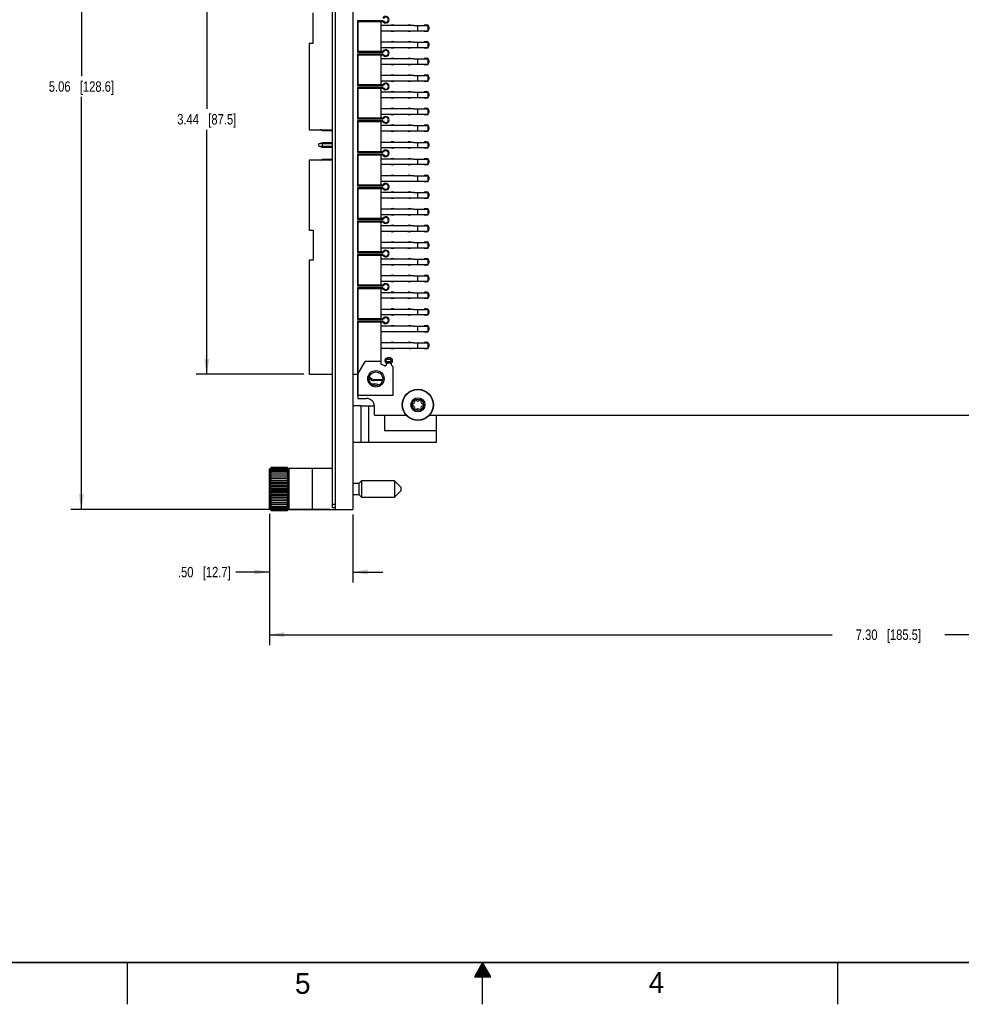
# Model space of a CAD drawing. Header units: inches. Extents: x 0 to 34, y 0 to 22.
# Tile 32 of 43: x 11.5 to 22.7, y 0 to 11.8. Entities that reach past the tile are written whole.
import ezdxf

# ---------------------------------------------------------------- set-up
doc = ezdxf.new("R2010")
doc.units = ezdxf.units.IN
doc.header["$LTSCALE"] = 1.87
doc.header["$MEASUREMENT"] = 0
doc.layers.get('0').update_dxf_attribs({"linetype": 'CONTINUOUS'})
doc.layers.add('02___PRT_ALL_AXES', color=7, linetype='CONTINUOUS')
doc.layers.add('DIMENSIONS', color=7, linetype='CONTINUOUS')
doc.styles.get("Standard").update_dxf_attribs({"font": 'txt', "width": 0.8})
doc.styles.add('TEXTSTYLE_2', font='txt')
doc.dimstyles.new('DIMSTYLE_1', dxfattribs={"dimtxt": 0.125, "dimasz": 0.18, "dimexe": 0.125, "dimexo": 0.0625, "dimgap": 0.0625, "dimtad": 0, "dimtih": 1, "dimtoh": 1, "dimlfac": 0.5, "dimzin": 4, "dimdsep": 46, "dimtxsty": 'STANDARD', "dimblk": '_FILLED', "dimblk1": '_FILLED', "dimblk2": '_FILLED', "dimcen": 0.09, "dimadec": 0, "dimazin": 0, "dimtp": 0.001, "dimtm": 0.001, "dimtfac": 1, "dimtofl": 0, "dimtmove": 0, "dimatfit": 3, "dimldrblk": '_FILLED', "dimfxl": 1, "dimtolj": 1, "dimtzin": 4, "dimarcsym": 0})

# ---------------------------------------------------------------- blocks, each defined once
blk = doc.blocks.new('_FILLED')
at = {"color": 0, "linetype": 'BYBLOCK'}
blk.add_solid([(0, 0), (-1, 0.174), (-1, -0.174)], dxfattribs=at)
blk = doc.blocks.new('*D3')
at = {"layer": 'DIMENSIONS', "color": 2, "linetype": 'CONTINUOUS'}
for p, q in [((15.173, 16.054), (12.073, 16.054)), ((12.198, 16.054), (12.198, 11.115)), ((12.198, 5.926), (12.198, 10.865)), ((15.173, 5.926), (12.073, 5.926))]:
    blk.add_line(p, q, dxfattribs=at)
at = {"layer": 'DIMENSIONS', "color": 2, "linetype": 'CONTINUOUS', "xscale": 0.18, "yscale": 0.18, "zscale": 0.18}
for p, rotation in [((12.198, 16.054), 90), ((12.198, 5.926), 270)]:
    blk.add_blockref('_FILLED', p, dxfattribs=dict(at, rotation=rotation))
at = {"layer": 'DIMENSIONS', "color": 2, "linetype": 'CONTINUOUS', "insert": (12.198, 11.052), "char_height": 0.125, "width": 1.225, "attachment_point": 2, "line_spacing_factor": 0.9}
blk.add_mtext('5.06{\\Ftxt.shx;\\W1.000000;\\H0.125000; }[128.6]', dxfattribs=at)
blk = doc.blocks.new('*D4')
at = {"layer": 'DIMENSIONS', "color": 2, "linetype": 'CONTINUOUS'}
for p, q in [((14.448, 5.871), (14.448, 5.051)), ((15.445, 5.863), (15.445, 5.051)), ((14.448, 5.176), (14.048, 5.176)), ((15.445, 5.176), (15.805, 5.176))]:
    blk.add_line(p, q, dxfattribs=at)
at = {"layer": 'DIMENSIONS', "color": 2, "linetype": 'CONTINUOUS', "xscale": 0.18, "yscale": 0.18, "zscale": 0.18}
blk.add_blockref('_FILLED', (14.448, 5.176), dxfattribs=at)
at = {"layer": 'DIMENSIONS', "color": 2, "linetype": 'CONTINUOUS', "xscale": 0.18, "yscale": 0.18, "zscale": 0.18, "rotation": 180}
blk.add_blockref('_FILLED', (15.445, 5.176), dxfattribs=at)
at = {"layer": 'DIMENSIONS', "color": 2, "linetype": 'CONTINUOUS', "insert": (13.985, 5.238), "char_height": 0.125, "width": 1.025, "attachment_point": 3, "line_spacing_factor": 0.9}
blk.add_mtext('.50{\\Ftxt.shx;\\W1.000000;\\H0.125000; }[12.7]', dxfattribs=at)
blk = doc.blocks.new('*D5')
at = {"layer": 'DIMENSIONS', "color": 2, "linetype": 'CONTINUOUS'}
for p, q in [((29.052, 11.577), (29.052, 4.301)), ((14.448, 5.871), (14.448, 4.301)), ((14.448, 4.426), (21.182, 4.426)), ((29.052, 4.426), (22.532, 4.426))]:
    blk.add_line(p, q, dxfattribs=at)
at = {"layer": 'DIMENSIONS', "color": 2, "linetype": 'CONTINUOUS', "xscale": 0.18, "yscale": 0.18, "zscale": 0.18, "rotation": 180}
blk.add_blockref('_FILLED', (14.448, 4.426), dxfattribs=at)
at = {"layer": 'DIMENSIONS', "color": 2, "linetype": 'CONTINUOUS', "xscale": 0.18, "yscale": 0.18, "zscale": 0.18}
blk.add_blockref('_FILLED', (29.052, 4.426), dxfattribs=at)
at = {"layer": 'DIMENSIONS', "color": 2, "linetype": 'CONTINUOUS', "insert": (21.857, 4.488), "char_height": 0.125, "width": 1.225, "attachment_point": 2, "line_spacing_factor": 0.9}
blk.add_mtext('7.30{\\Ftxt.shx;\\W1.000000;\\H0.125000; }[185.5]', dxfattribs=at)
blk = doc.blocks.new('*D6')
at = {"layer": 'DIMENSIONS', "color": 2, "linetype": 'CONTINUOUS'}
for p, q in [((14.861, 14.435), (13.573, 14.435)), ((13.698, 14.435), (13.698, 10.722)), ((13.698, 7.545), (13.698, 10.472)), ((14.861, 7.545), (13.573, 7.545))]:
    blk.add_line(p, q, dxfattribs=at)
at = {"layer": 'DIMENSIONS', "color": 2, "linetype": 'CONTINUOUS', "xscale": 0.18, "yscale": 0.18, "zscale": 0.18}
for p, rotation in [((13.698, 14.435), 90), ((13.698, 7.545), 270)]:
    blk.add_blockref('_FILLED', p, dxfattribs=dict(at, rotation=rotation))
at = {"layer": 'DIMENSIONS', "color": 2, "linetype": 'CONTINUOUS', "insert": (13.698, 10.66), "char_height": 0.125, "width": 1.125, "attachment_point": 2, "line_spacing_factor": 0.9}
blk.add_mtext('3.44{\\Ftxt.shx;\\W1.000000;\\H0.125000; }[87.5]', dxfattribs=at)

msp = doc.modelspace()

# ---------------------------------------------------------------- linework, layer by layer
at = {"color": 7, "linetype": 'CONTINUOUS'}
for p, q in [((15.235, 16.054), (15.235, 5.926)), ((15.445, 16.054), (15.445, 5.926)), ((15.205, 5.946), (15.205, 16.034)), ((14.971, 11.509), (14.971, 11.871)), ((15.503, 11.778), (15.503, 11.402)), ((15.511, 11.77), (15.503, 11.778)), ((15.811, 11.778), (15.503, 11.778)), ((15.511, 11.409), (15.511, 11.77)), ((15.511, 11.77), (15.806, 11.77)), ((15.782, 11.77), (15.782, 11.409)), ((15.782, 11.725), (16.178, 11.725)), ((15.806, 11.77), (15.811, 11.778)), ((16.178, 11.721), (16.178, 11.725)), ((16.178, 11.721), (16.347, 11.721)), ((16.221, 11.721), (16.221, 11.658)), ((16.3, 11.725), (16.3, 11.721)), ((16.347, 11.725), (16.3, 11.725)), ((16.347, 11.654), (16.347, 11.725)), ((16.178, 11.654), (15.782, 11.654)), ((16.178, 11.654), (16.178, 11.658)), ((16.178, 11.658), (16.347, 11.658)), ((16.3, 11.658), (16.3, 11.654)), ((16.3, 11.654), (16.347, 11.654)), ((14.924, 11.509), (14.924, 10.471)), ((14.924, 11.509), (14.971, 11.509)), ((15.782, 11.525), (16.178, 11.525)), ((16.178, 11.454), (15.782, 11.454)), ((16.178, 11.521), (16.178, 11.525)), ((16.178, 11.521), (16.347, 11.521)), ((16.178, 11.454), (16.178, 11.458)), ((16.178, 11.458), (16.347, 11.458)), ((16.221, 11.521), (16.221, 11.458)), ((16.3, 11.525), (16.3, 11.521)), ((16.347, 11.525), (16.3, 11.525)), ((16.3, 11.458), (16.3, 11.454)), ((16.3, 11.454), (16.347, 11.454)), ((16.347, 11.454), (16.347, 11.525)), ((15.503, 11.402), (15.511, 11.409)), ((15.503, 11.402), (15.811, 11.402)), ((15.503, 11.378), (15.503, 11.002)), ((15.511, 11.37), (15.503, 11.378)), ((15.811, 11.378), (15.503, 11.378)), ((15.806, 11.409), (15.511, 11.409)), ((15.511, 11.009), (15.511, 11.37)), ((15.511, 11.37), (15.806, 11.37)), ((15.782, 11.37), (15.782, 11.009)), ((15.782, 11.325), (16.178, 11.325)), ((15.806, 11.409), (15.811, 11.402)), ((15.806, 11.37), (15.811, 11.378)), ((16.178, 11.321), (16.178, 11.325)), ((16.178, 11.321), (16.347, 11.321)), ((16.221, 11.321), (16.221, 11.258)), ((16.3, 11.325), (16.3, 11.321)), ((16.347, 11.325), (16.3, 11.325)), ((16.347, 11.254), (16.347, 11.325)), ((16.178, 11.254), (15.782, 11.254)), ((16.178, 11.254), (16.178, 11.258)), ((16.178, 11.258), (16.347, 11.258)), ((16.3, 11.258), (16.3, 11.254)), ((16.3, 11.254), (16.347, 11.254)), ((15.782, 11.125), (16.178, 11.125)), ((16.178, 11.121), (16.178, 11.125)), ((16.178, 11.121), (16.347, 11.121)), ((16.221, 11.121), (16.221, 11.058)), ((16.3, 11.125), (16.3, 11.121)), ((16.347, 11.125), (16.3, 11.125)), ((16.347, 11.054), (16.347, 11.125)), ((15.503, 11.002), (15.511, 11.009)), ((15.503, 11.002), (15.811, 11.002)), ((15.503, 10.978), (15.503, 10.602)), ((15.511, 10.97), (15.503, 10.978)), ((15.811, 10.978), (15.503, 10.978)), ((15.806, 11.009), (15.511, 11.009)), ((15.511, 10.609), (15.511, 10.97)), ((15.511, 10.97), (15.806, 10.97)), ((16.178, 11.054), (15.782, 11.054)), ((15.782, 10.97), (15.782, 10.609)), ((15.806, 11.009), (15.811, 11.002)), ((15.806, 10.97), (15.811, 10.978)), ((16.178, 11.054), (16.178, 11.058)), ((16.178, 11.058), (16.347, 11.058)), ((16.3, 11.058), (16.3, 11.054)), ((16.3, 11.054), (16.347, 11.054)), ((15.782, 10.925), (16.178, 10.925)), ((16.178, 10.854), (15.782, 10.854)), ((16.178, 10.921), (16.178, 10.925)), ((16.178, 10.921), (16.347, 10.921)), ((16.178, 10.854), (16.178, 10.858)), ((16.178, 10.858), (16.347, 10.858)), ((16.221, 10.921), (16.221, 10.858)), ((16.3, 10.925), (16.3, 10.921)), ((16.347, 10.925), (16.3, 10.925)), ((16.3, 10.858), (16.3, 10.854)), ((16.3, 10.854), (16.347, 10.854)), ((16.347, 10.854), (16.347, 10.925)), ((15.782, 10.725), (16.178, 10.725)), ((16.178, 10.654), (15.782, 10.654)), ((16.178, 10.721), (16.178, 10.725)), ((16.178, 10.721), (16.347, 10.721)), ((16.178, 10.654), (16.178, 10.658)), ((16.178, 10.658), (16.347, 10.658)), ((16.221, 10.721), (16.221, 10.658)), ((16.3, 10.725), (16.3, 10.721)), ((16.347, 10.725), (16.3, 10.725)), ((16.3, 10.658), (16.3, 10.654)), ((16.3, 10.654), (16.347, 10.654)), ((16.347, 10.654), (16.347, 10.725)), ((15.503, 10.602), (15.511, 10.609)), ((15.503, 10.602), (15.811, 10.602)), ((15.503, 10.578), (15.503, 10.202)), ((15.511, 10.57), (15.503, 10.578)), ((15.811, 10.578), (15.503, 10.578)), ((15.806, 10.609), (15.511, 10.609)), ((15.511, 10.209), (15.511, 10.57)), ((15.511, 10.57), (15.806, 10.57)), ((15.782, 10.57), (15.782, 10.209)), ((15.782, 10.525), (16.178, 10.525)), ((15.806, 10.609), (15.811, 10.602)), ((15.806, 10.57), (15.811, 10.578)), ((16.178, 10.521), (16.178, 10.525)), ((16.178, 10.521), (16.347, 10.521)), ((16.221, 10.521), (16.221, 10.458)), ((16.3, 10.525), (16.3, 10.521)), ((16.347, 10.525), (16.3, 10.525)), ((16.347, 10.454), (16.347, 10.525)), ((14.924, 10.471), (15.205, 10.471)), ((15.08, 10.464), (15.055, 10.471)), ((15.082, 10.471), (15.08, 10.465)), ((15.08, 10.465), (15.08, 10.464)), ((15.083, 10.464), (15.083, 10.471)), ((15.083, 10.464), (15.205, 10.464)), ((16.178, 10.454), (15.782, 10.454)), ((16.178, 10.454), (16.178, 10.458)), ((16.178, 10.458), (16.347, 10.458)), ((16.3, 10.458), (16.3, 10.454)), ((16.3, 10.454), (16.347, 10.454)), ((15.034, 10.294), (15.034, 10.286)), ((15.054, 10.308), (15.043, 10.305)), ((15.043, 10.274), (15.08, 10.264)), ((15.08, 10.315), (15.071, 10.313)), ((15.082, 10.309), (15.077, 10.307)), ((15.077, 10.272), (15.082, 10.271)), ((15.082, 10.309), (15.08, 10.315)), ((15.08, 10.315), (15.08, 10.315)), ((15.082, 10.271), (15.08, 10.265)), ((15.08, 10.265), (15.08, 10.264)), ((15.083, 10.309), (15.083, 10.316)), ((15.205, 10.316), (15.083, 10.316)), ((15.083, 10.309), (15.205, 10.309)), ((15.083, 10.264), (15.083, 10.271)), ((15.205, 10.271), (15.083, 10.271)), ((15.083, 10.264), (15.205, 10.264)), ((15.782, 10.325), (16.178, 10.325)), ((16.178, 10.321), (16.178, 10.325)), ((16.178, 10.321), (16.347, 10.321)), ((16.178, 10.254), (16.178, 10.258)), ((16.178, 10.258), (16.347, 10.258)), ((16.221, 10.321), (16.221, 10.258)), ((16.3, 10.325), (16.3, 10.321)), ((16.347, 10.325), (16.3, 10.325)), ((16.3, 10.258), (16.3, 10.254)), ((16.347, 10.254), (16.347, 10.325)), ((15.503, 10.202), (15.511, 10.209)), ((15.503, 10.202), (15.811, 10.202)), ((15.503, 10.178), (15.503, 9.802)), ((15.511, 10.17), (15.503, 10.178)), ((15.811, 10.178), (15.503, 10.178)), ((15.806, 10.209), (15.511, 10.209)), ((15.511, 9.809), (15.511, 10.17)), ((15.511, 10.17), (15.806, 10.17)), ((16.178, 10.254), (15.782, 10.254)), ((15.782, 10.17), (15.782, 9.809)), ((15.806, 10.209), (15.811, 10.202)), ((15.806, 10.17), (15.811, 10.178)), ((16.3, 10.254), (16.347, 10.254)), ((14.924, 10.109), (14.924, 9.271)), ((15.205, 10.109), (14.924, 10.109)), ((15.055, 10.109), (15.08, 10.115)), ((15.082, 10.109), (15.08, 10.115)), ((15.08, 10.115), (15.08, 10.115)), ((15.083, 10.109), (15.083, 10.116)), ((15.205, 10.116), (15.083, 10.116)), ((15.782, 10.125), (16.178, 10.125)), ((16.178, 10.054), (15.782, 10.054)), ((16.178, 10.121), (16.178, 10.125)), ((16.178, 10.121), (16.347, 10.121)), ((16.178, 10.054), (16.178, 10.058)), ((16.178, 10.058), (16.347, 10.058)), ((16.221, 10.121), (16.221, 10.058)), ((16.3, 10.125), (16.3, 10.121)), ((16.347, 10.125), (16.3, 10.125)), ((16.3, 10.058), (16.3, 10.054)), ((16.3, 10.054), (16.347, 10.054)), ((16.347, 10.054), (16.347, 10.125)), ((15.782, 9.925), (16.178, 9.925)), ((16.178, 9.921), (16.178, 9.925)), ((16.178, 9.921), (16.347, 9.921)), ((16.221, 9.921), (16.221, 9.858)), ((16.3, 9.925), (16.3, 9.921)), ((16.347, 9.925), (16.3, 9.925)), ((16.347, 9.854), (16.347, 9.925)), ((15.503, 9.802), (15.511, 9.809)), ((15.503, 9.802), (15.811, 9.802)), ((15.806, 9.809), (15.511, 9.809)), ((16.178, 9.854), (15.782, 9.854)), ((15.806, 9.809), (15.811, 9.802)), ((16.178, 9.854), (16.178, 9.858)), ((16.178, 9.858), (16.347, 9.858)), ((16.3, 9.858), (16.3, 9.854)), ((16.3, 9.854), (16.347, 9.854)), ((15.503, 9.778), (15.503, 9.402)), ((15.511, 9.77), (15.503, 9.778)), ((15.811, 9.778), (15.503, 9.778)), ((15.511, 9.409), (15.511, 9.77)), ((15.511, 9.77), (15.806, 9.77)), ((15.782, 9.77), (15.782, 9.409)), ((15.782, 9.725), (16.178, 9.725)), ((15.806, 9.77), (15.811, 9.778)), ((16.178, 9.721), (16.178, 9.725)), ((16.178, 9.721), (16.347, 9.721)), ((16.221, 9.721), (16.221, 9.658)), ((16.3, 9.725), (16.3, 9.721)), ((16.347, 9.725), (16.3, 9.725)), ((16.347, 9.654), (16.347, 9.725)), ((16.178, 9.654), (15.782, 9.654)), ((16.178, 9.654), (16.178, 9.658)), ((16.178, 9.658), (16.347, 9.658)), ((16.3, 9.658), (16.3, 9.654)), ((16.3, 9.654), (16.347, 9.654)), ((15.782, 9.525), (16.178, 9.525)), ((16.178, 9.454), (15.782, 9.454)), ((16.178, 9.521), (16.178, 9.525)), ((16.178, 9.521), (16.347, 9.521)), ((16.178, 9.454), (16.178, 9.458)), ((16.178, 9.458), (16.347, 9.458)), ((16.221, 9.521), (16.221, 9.458)), ((16.3, 9.525), (16.3, 9.521)), ((16.347, 9.525), (16.3, 9.525)), ((16.3, 9.458), (16.3, 9.454)), ((16.3, 9.454), (16.347, 9.454)), ((16.347, 9.454), (16.347, 9.525)), ((15.503, 9.402), (15.511, 9.409)), ((15.503, 9.402), (15.811, 9.402)), ((15.503, 9.378), (15.503, 9.002)), ((15.511, 9.37), (15.503, 9.378)), ((15.811, 9.378), (15.503, 9.378)), ((15.806, 9.409), (15.511, 9.409)), ((15.511, 9.009), (15.511, 9.37)), ((15.511, 9.37), (15.806, 9.37)), ((15.782, 9.37), (15.782, 9.009)), ((15.782, 9.325), (16.178, 9.325)), ((15.806, 9.409), (15.811, 9.402)), ((15.806, 9.37), (15.811, 9.378)), ((16.178, 9.321), (16.178, 9.325)), ((16.178, 9.321), (16.347, 9.321)), ((16.221, 9.321), (16.221, 9.258)), ((16.3, 9.325), (16.3, 9.321)), ((16.347, 9.325), (16.3, 9.325)), ((16.347, 9.254), (16.347, 9.325)), ((14.924, 9.271), (14.971, 9.271)), ((14.971, 9.271), (14.971, 8.909)), ((16.178, 9.254), (15.782, 9.254)), ((16.178, 9.254), (16.178, 9.258)), ((16.178, 9.258), (16.347, 9.258)), ((16.3, 9.258), (16.3, 9.254)), ((16.3, 9.254), (16.347, 9.254)), ((15.782, 9.125), (16.178, 9.125)), ((16.178, 9.121), (16.178, 9.125)), ((16.178, 9.121), (16.347, 9.121)), ((16.221, 9.121), (16.221, 9.058)), ((16.3, 9.125), (16.3, 9.121)), ((16.347, 9.125), (16.3, 9.125)), ((16.347, 9.054), (16.347, 9.125)), ((15.503, 9.002), (15.511, 9.009)), ((15.503, 9.002), (15.811, 9.002)), ((15.503, 8.978), (15.503, 8.602)), ((15.511, 8.97), (15.503, 8.978)), ((15.811, 8.978), (15.503, 8.978)), ((15.806, 9.009), (15.511, 9.009)), ((15.511, 8.609), (15.511, 8.97)), ((15.511, 8.97), (15.806, 8.97)), ((16.178, 9.054), (15.782, 9.054)), ((15.782, 8.97), (15.782, 8.609)), ((15.806, 9.009), (15.811, 9.002)), ((15.806, 8.97), (15.811, 8.978)), ((16.178, 9.054), (16.178, 9.058)), ((16.178, 9.058), (16.347, 9.058)), ((16.3, 9.058), (16.3, 9.054)), ((16.3, 9.054), (16.347, 9.054)), ((14.924, 8.909), (14.924, 7.545)), ((14.971, 8.909), (14.924, 8.909)), ((15.782, 8.925), (16.178, 8.925)), ((16.178, 8.854), (15.782, 8.854)), ((16.178, 8.921), (16.178, 8.925)), ((16.178, 8.921), (16.347, 8.921)), ((16.178, 8.854), (16.178, 8.858)), ((16.178, 8.858), (16.347, 8.858)), ((16.221, 8.921), (16.221, 8.858)), ((16.3, 8.925), (16.3, 8.921)), ((16.347, 8.925), (16.3, 8.925)), ((16.3, 8.858), (16.3, 8.854)), ((16.3, 8.854), (16.347, 8.854)), ((16.347, 8.854), (16.347, 8.925)), ((15.782, 8.725), (16.178, 8.725)), ((16.178, 8.721), (16.178, 8.725)), ((16.3, 8.725), (16.3, 8.721)), ((16.347, 8.725), (16.3, 8.725)), ((16.347, 8.654), (16.347, 8.725)), ((15.503, 8.602), (15.511, 8.609)), ((15.806, 8.609), (15.511, 8.609)), ((16.178, 8.654), (15.782, 8.654)), ((15.806, 8.609), (15.811, 8.602)), ((16.178, 8.721), (16.347, 8.721)), ((16.178, 8.654), (16.178, 8.658)), ((16.178, 8.658), (16.347, 8.658)), ((16.221, 8.721), (16.221, 8.658)), ((16.3, 8.658), (16.3, 8.654)), ((16.3, 8.654), (16.347, 8.654)), ((15.503, 8.602), (15.811, 8.602)), ((15.503, 8.578), (15.503, 8.202)), ((15.511, 8.57), (15.503, 8.578)), ((15.811, 8.578), (15.503, 8.578)), ((15.511, 8.209), (15.511, 8.57)), ((15.511, 8.57), (15.806, 8.57)), ((15.782, 8.57), (15.782, 8.209)), ((15.782, 8.525), (16.178, 8.525)), ((15.806, 8.57), (15.811, 8.578)), ((16.178, 8.521), (16.178, 8.525)), ((16.178, 8.521), (16.347, 8.521)), ((16.221, 8.521), (16.221, 8.458)), ((16.3, 8.525), (16.3, 8.521)), ((16.347, 8.525), (16.3, 8.525)), ((16.347, 8.454), (16.347, 8.525)), ((16.178, 8.454), (15.782, 8.454)), ((16.178, 8.454), (16.178, 8.458)), ((16.178, 8.458), (16.347, 8.458)), ((16.3, 8.458), (16.3, 8.454)), ((16.3, 8.454), (16.347, 8.454)), ((15.782, 8.325), (16.178, 8.325)), ((16.178, 8.254), (15.782, 8.254)), ((16.178, 8.321), (16.178, 8.325)), ((16.178, 8.321), (16.347, 8.321)), ((16.178, 8.254), (16.178, 8.258)), ((16.178, 8.258), (16.347, 8.258)), ((16.221, 8.321), (16.221, 8.258)), ((16.3, 8.325), (16.3, 8.321)), ((16.347, 8.325), (16.3, 8.325)), ((16.3, 8.258), (16.3, 8.254)), ((16.3, 8.254), (16.347, 8.254)), ((16.347, 8.254), (16.347, 8.325)), ((15.503, 8.202), (15.511, 8.209)), ((15.503, 8.202), (15.811, 8.202)), ((15.503, 8.178), (15.503, 7.545)), ((15.511, 8.17), (15.503, 8.178)), ((15.811, 8.178), (15.503, 8.178)), ((15.806, 8.209), (15.511, 8.209)), ((15.511, 7.552), (15.511, 8.17)), ((15.511, 8.17), (15.806, 8.17)), ((15.782, 8.17), (15.782, 7.666)), ((15.806, 8.209), (15.811, 8.202)), ((15.806, 8.17), (15.811, 8.178)), ((15.782, 8.125), (16.178, 8.125)), ((16.178, 8.054), (15.782, 8.054)), ((16.178, 8.121), (16.178, 8.125)), ((16.178, 8.121), (16.347, 8.121)), ((16.178, 8.054), (16.178, 8.058)), ((16.178, 8.058), (16.347, 8.058)), ((16.221, 8.121), (16.221, 8.058)), ((16.3, 8.125), (16.3, 8.121)), ((16.347, 8.125), (16.3, 8.125)), ((16.3, 8.058), (16.3, 8.054)), ((16.3, 8.054), (16.347, 8.054)), ((16.347, 8.054), (16.347, 8.125)), ((15.782, 7.925), (16.178, 7.925)), ((16.178, 7.921), (16.178, 7.925)), ((16.178, 7.921), (16.347, 7.921)), ((16.221, 7.921), (16.221, 7.858)), ((16.3, 7.925), (16.3, 7.921)), ((16.347, 7.925), (16.3, 7.925)), ((16.347, 7.854), (16.347, 7.925)), ((16.178, 7.854), (15.782, 7.854)), ((16.178, 7.854), (16.178, 7.858)), ((16.178, 7.858), (16.347, 7.858)), ((16.3, 7.858), (16.3, 7.854)), ((16.3, 7.854), (16.347, 7.854)), ((15.507, 7.545), (15.593, 7.695)), ((15.782, 7.695), (15.593, 7.695)), ((15.828, 7.645), (15.782, 7.666)), ((15.849, 7.659), (15.849, 7.678)), ((15.861, 7.723), (15.861, 7.739)), ((15.892, 7.739), (15.861, 7.739)), ((15.861, 7.723), (15.892, 7.723)), ((15.861, 7.676), (15.861, 7.691)), ((15.892, 7.691), (15.861, 7.691)), ((15.893, 7.676), (15.861, 7.676)), ((15.892, 7.739), (15.892, 7.723)), ((15.892, 7.691), (15.892, 7.676)), ((15.904, 7.678), (15.904, 7.659)), ((15.849, 7.659), (15.837, 7.646)), ((15.924, 7.639), (15.904, 7.659)), ((15.924, 7.639), (15.924, 7.289)), ((14.924, 7.545), (15.205, 7.545)), ((15.445, 7.545), (15.507, 7.545)), ((15.505, 7.545), (15.505, 7.254)), ((15.507, 7.289), (15.507, 7.545)), ((15.713, 7.48), (15.701, 7.468)), ((15.802, 7.468), (15.701, 7.468)), ((15.713, 7.48), (15.805, 7.48)), ((15.505, 7.254), (15.611, 7.254)), ((15.924, 7.289), (15.507, 7.289)), ((15.541, 7.168), (15.445, 7.168)), ((15.705, 7.054), (15.705, 7.16)), ((15.705, 7.054), (16.086, 7.054)), ((15.827, 7.054), (15.827, 6.868)), ((16.365, 7.054), (28.087, 7.054)), ((16.445, 7.054), (16.445, 6.868)), ((15.541, 6.728), (15.445, 6.728)), ((14.453, 6.412), (14.448, 6.406)), ((14.448, 5.934), (14.448, 6.406)), ((14.469, 6.427), (14.468, 6.426)), ((14.469, 6.427), (14.468, 6.426)), ((14.662, 6.427), (14.469, 6.427)), ((14.469, 6.425), (14.662, 6.425)), ((14.469, 6.418), (14.662, 6.418)), ((14.469, 6.408), (14.662, 6.408)), ((14.469, 6.393), (14.662, 6.393)), ((14.469, 6.374), (14.662, 6.374)), ((14.663, 6.426), (14.662, 6.427)), ((14.663, 6.426), (14.662, 6.427)), ((14.683, 6.406), (14.678, 6.412)), ((14.683, 5.925), (14.683, 6.415)), ((15.205, 6.415), (14.683, 6.415)), ((14.454, 6.352), (14.678, 6.352)), ((14.454, 6.329), (14.678, 6.329)), ((14.454, 6.304), (14.678, 6.304)), ((14.454, 6.277), (14.678, 6.277)), ((14.469, 6.327), (14.662, 6.327)), ((14.469, 6.299), (14.662, 6.299)), ((14.469, 6.268), (14.662, 6.268)), ((15.55, 6.267), (15.517, 6.235)), ((15.55, 6.267), (15.55, 6.072)), ((15.947, 6.267), (15.55, 6.267)), ((16.022, 6.193), (15.947, 6.267)), ((15.947, 6.267), (15.947, 6.072)), ((14.454, 6.248), (14.678, 6.248)), ((14.454, 6.217), (14.678, 6.217)), ((14.454, 6.186), (14.678, 6.186)), ((14.454, 6.154), (14.678, 6.154)), ((14.469, 6.236), (14.662, 6.236)), ((14.469, 6.203), (14.662, 6.203)), ((14.469, 6.17), (14.662, 6.17)), ((14.469, 6.136), (14.662, 6.136)), ((15.517, 6.235), (15.445, 6.235)), ((15.517, 6.235), (15.517, 6.104)), ((15.947, 6.072), (16.022, 6.147)), ((16.022, 6.193), (16.022, 6.147)), ((14.454, 6.123), (14.678, 6.123)), ((14.454, 6.092), (14.678, 6.092)), ((14.454, 6.063), (14.678, 6.063)), ((14.454, 6.035), (14.678, 6.035)), ((14.469, 6.103), (14.662, 6.103)), ((14.469, 6.071), (14.662, 6.071)), ((14.469, 6.041), (14.662, 6.041)), ((14.469, 6.013), (14.662, 6.013)), ((15.445, 6.104), (15.517, 6.104)), ((15.517, 6.104), (15.55, 6.072)), ((15.55, 6.072), (15.947, 6.072)), ((14.448, 5.934), (14.453, 5.928)), ((14.454, 6.01), (14.678, 6.01)), ((14.454, 5.988), (14.678, 5.988)), ((14.468, 5.913), (14.469, 5.912)), ((14.468, 5.913), (14.469, 5.912)), ((14.469, 5.966), (14.662, 5.966)), ((14.469, 5.947), (14.662, 5.947)), ((14.469, 5.932), (14.662, 5.932)), ((14.469, 5.921), (14.662, 5.921)), ((14.469, 5.915), (14.662, 5.915)), ((14.469, 5.912), (14.662, 5.912)), ((14.662, 5.912), (14.663, 5.913)), ((14.662, 5.912), (14.663, 5.913)), ((14.678, 5.928), (14.683, 5.933)), ((14.683, 5.925), (15.235, 5.925)), ((15.235, 5.986), (15.205, 5.986)), ((15.235, 5.946), (15.205, 5.946)), ((15.235, 5.926), (15.445, 5.926))]:
    msp.add_line(p, q, dxfattribs=at)
at = {"color": 3, "linetype": 'CONTINUOUS'}
for p, q in [((15.541, 7.168), (15.541, 6.728)), ((15.541, 7.168), (15.704, 7.168)), ((15.637, 6.728), (15.637, 7.168)), ((16.445, 6.868), (16.445, 6.728)), ((16.445, 6.728), (15.541, 6.728)), ((14.963, 5.925), (14.963, 6.415))]:
    msp.add_line(p, q, dxfattribs=at)
at = {"color": 2, "linetype": 'CONTINUOUS'}
for p, q in [((12.75, 0), (12.75, 0.5)), ((17, 0.5), (16.902, 0.33)), ((16.988, 0.48), (17.012, 0.48)), ((16.994, 0.49), (17.006, 0.49)), ((17.098, 0.33), (17, 0.5)), ((17, 0), (17, 0.5)), ((21.25, 0), (21.25, 0.5)), ((16.919, 0.36), (17.081, 0.36)), ((16.925, 0.37), (17.075, 0.37)), ((16.931, 0.38), (17.069, 0.38)), ((16.937, 0.39), (17.064, 0.39)), ((16.942, 0.4), (17.058, 0.4)), ((16.948, 0.41), (17.052, 0.41)), ((16.954, 0.42), (17.046, 0.42)), ((16.96, 0.43), (17.04, 0.43)), ((16.965, 0.44), (17.035, 0.44)), ((16.971, 0.45), (17.029, 0.45)), ((16.977, 0.46), (17.023, 0.46)), ((16.983, 0.47), (17.017, 0.47)), ((16.902, 0.33), (17.098, 0.33)), ((16.908, 0.34), (17.092, 0.34)), ((16.913, 0.35), (17.087, 0.35))]:
    msp.add_line(p, q, dxfattribs=at)
at = {"color": 7, "linetype": 'CONTINUOUS', "const_width": 0.02}
msp.add_lwpolyline([(0.5, 0.5), (33.5, 0.5)], dxfattribs=at)
at = {"color": 7, "linetype": 'CONTINUOUS'}
for centre, radius in [((15.723, 7.49), 0.0984), ((15.723, 7.49), 0.083), ((16.225, 7.178), 0.0689)]:
    msp.add_circle(centre, radius, dxfattribs=at)
for centre, radius, start, end in [((15.841, 11.79), 0.0394, 210, 150), ((15.841, 11.79), 0.0315, 202.0243, 157.9757), ((15.923, 11.69), 0.039, 66.1868, 113.8132), ((16.123, 11.69), 0.039, 66.1868, 113.8132), ((16.323, 11.69), 0.039, 64.2857, 113.8132), ((16.323, 11.69), 0.039, 308.4088, 51.5912), ((15.923, 11.69), 0.039, 246.1868, 293.8132), ((16.123, 11.69), 0.039, 246.1868, 293.8132), ((16.323, 11.69), 0.039, 244.2857, 293.8132), ((15.923, 11.49), 0.039, 66.1868, 113.8132), ((15.923, 11.49), 0.039, 246.1868, 293.8132), ((16.123, 11.49), 0.039, 66.1868, 113.8132), ((16.123, 11.49), 0.039, 246.1868, 293.8132), ((16.323, 11.49), 0.039, 244.2857, 293.8132), ((16.323, 11.49), 0.039, 64.2857, 113.8132), ((16.323, 11.49), 0.039, 308.4088, 51.5912), ((15.841, 11.39), 0.0394, 210, 150), ((15.841, 11.39), 0.0315, 202.0243, 157.9757), ((15.923, 11.29), 0.039, 66.1868, 113.8132), ((16.123, 11.29), 0.039, 66.1868, 113.8132), ((16.323, 11.29), 0.039, 64.2857, 113.8132), ((16.323, 11.29), 0.039, 308.4088, 51.5912), ((15.923, 11.29), 0.039, 246.1868, 293.8132), ((16.123, 11.29), 0.039, 246.1868, 293.8132), ((16.323, 11.29), 0.039, 244.2857, 293.8132), ((15.923, 11.09), 0.039, 66.1868, 113.8132), ((16.123, 11.09), 0.039, 66.1868, 113.8132), ((16.323, 11.09), 0.039, 64.2857, 113.8132), ((16.323, 11.09), 0.039, 308.4088, 51.5912), ((15.841, 10.99), 0.0394, 210, 150), ((15.841, 10.99), 0.0315, 202.0243, 157.9757), ((15.923, 11.09), 0.039, 246.1868, 293.8132), ((16.123, 11.09), 0.039, 246.1868, 293.8132), ((16.323, 11.09), 0.039, 244.2857, 293.8132), ((15.923, 10.89), 0.039, 66.1868, 113.8132), ((15.923, 10.89), 0.039, 246.1868, 293.8132), ((16.123, 10.89), 0.039, 66.1868, 113.8132), ((16.123, 10.89), 0.039, 246.1868, 293.8132), ((16.323, 10.89), 0.039, 244.2857, 293.8132), ((16.323, 10.89), 0.039, 64.2857, 113.8132), ((16.323, 10.89), 0.039, 308.4088, 51.5912), ((15.923, 10.69), 0.039, 66.1868, 113.8132), ((16.123, 10.69), 0.039, 66.1868, 113.8132), ((16.323, 10.69), 0.039, 64.2857, 113.8132), ((15.841, 10.59), 0.0394, 210, 150), ((15.841, 10.59), 0.0315, 202.0243, 157.9757), ((15.923, 10.69), 0.039, 246.1868, 293.8132), ((16.123, 10.69), 0.039, 246.1868, 293.8132), ((16.323, 10.69), 0.039, 244.2857, 293.8132), ((16.323, 10.69), 0.039, 308.4088, 51.5912), ((15.923, 10.49), 0.039, 66.1868, 113.8132), ((16.123, 10.49), 0.039, 66.1868, 113.8132), ((16.323, 10.49), 0.039, 64.2857, 113.8132), ((16.323, 10.49), 0.039, 308.4088, 51.5912), ((15.083, 10.476), 0.0118, 255, 270), ((15.923, 10.49), 0.039, 246.1868, 293.8132), ((16.123, 10.49), 0.039, 246.1868, 293.8132), ((16.323, 10.49), 0.039, 244.2857, 293.8132), ((15.046, 10.294), 0.0118, 105, 180), ((15.046, 10.286), 0.0118, 180, 255), ((15.083, 10.304), 0.0118, 90, 105), ((15.083, 10.276), 0.0118, 255, 270), ((15.083, 10.305), 0.00377, 90.054, 105.7258), ((15.083, 10.274), 0.00377, 254.2742, 269.946), ((15.923, 10.29), 0.039, 66.1868, 113.8132), ((16.123, 10.29), 0.039, 66.1868, 113.8132), ((16.323, 10.29), 0.039, 64.2857, 113.8132), ((16.323, 10.29), 0.039, 308.4088, 51.5912), ((15.841, 10.19), 0.0394, 210, 150), ((15.841, 10.19), 0.0315, 202.0243, 157.9757), ((15.923, 10.29), 0.039, 246.1868, 293.8132), ((16.123, 10.29), 0.039, 246.1868, 293.8132), ((16.323, 10.29), 0.039, 244.2857, 293.8132), ((15.083, 10.104), 0.0118, 90, 105), ((15.923, 10.09), 0.039, 66.1868, 113.8132), ((15.923, 10.09), 0.039, 246.1868, 293.8132), ((16.123, 10.09), 0.039, 66.1868, 113.8132), ((16.123, 10.09), 0.039, 246.1868, 293.8132), ((16.323, 10.09), 0.039, 244.2857, 293.8132), ((16.323, 10.09), 0.039, 64.2857, 113.8132), ((16.323, 10.09), 0.039, 308.4088, 51.5912), ((15.923, 9.89), 0.039, 66.1868, 113.8132), ((16.123, 9.89), 0.039, 66.1868, 113.8132), ((16.323, 9.89), 0.039, 64.2857, 113.8132), ((16.323, 9.89), 0.039, 308.4088, 51.5912), ((15.841, 9.79), 0.0394, 210, 150), ((15.841, 9.79), 0.0315, 202.0243, 157.9757), ((15.923, 9.89), 0.039, 246.1868, 293.8132), ((16.123, 9.89), 0.039, 246.1868, 293.8132), ((16.323, 9.89), 0.039, 244.2857, 293.8132), ((15.923, 9.69), 0.039, 66.1868, 113.8132), ((16.123, 9.69), 0.039, 64.2857, 113.8132), ((16.323, 9.69), 0.039, 64.2857, 113.8132), ((16.323, 9.69), 0.039, 308.4088, 51.5912), ((15.923, 9.69), 0.039, 246.1868, 293.8132), ((16.123, 9.69), 0.039, 244.2857, 293.8132), ((16.323, 9.69), 0.039, 244.2857, 293.8132), ((15.923, 9.49), 0.039, 66.1868, 113.8132), ((15.923, 9.49), 0.039, 246.1868, 293.8132), ((16.123, 9.49), 0.039, 244.2857, 293.8132), ((16.123, 9.49), 0.039, 64.2857, 113.8132), ((16.323, 9.49), 0.039, 244.2857, 293.8132), ((16.323, 9.49), 0.039, 64.2857, 113.8132), ((16.323, 9.49), 0.039, 308.4088, 51.5912), ((15.841, 9.39), 0.0394, 210, 150), ((15.841, 9.39), 0.0315, 202.0243, 157.9757), ((15.923, 9.29), 0.039, 66.1868, 113.8132), ((16.123, 9.29), 0.039, 64.2857, 113.8132), ((16.323, 9.29), 0.039, 64.2857, 113.8132), ((16.323, 9.29), 0.039, 308.4088, 51.5912), ((15.923, 9.29), 0.039, 246.1868, 293.8132), ((16.123, 9.29), 0.039, 244.2857, 293.8132), ((16.323, 9.29), 0.039, 244.2857, 293.8132), ((15.923, 9.09), 0.039, 66.1868, 113.8132), ((16.123, 9.09), 0.039, 64.2857, 113.8132), ((16.323, 9.09), 0.039, 64.2857, 113.8132), ((16.323, 9.09), 0.039, 308.4088, 51.5912), ((15.841, 8.99), 0.0394, 210, 150), ((15.841, 8.99), 0.0315, 202.0243, 157.9757), ((15.923, 9.09), 0.039, 246.1868, 293.8132), ((16.123, 9.09), 0.039, 244.2857, 293.8132), ((16.323, 9.09), 0.039, 244.2857, 293.8132), ((15.923, 8.89), 0.039, 66.1868, 113.8132), ((15.923, 8.89), 0.039, 246.1868, 293.8132), ((16.123, 8.89), 0.039, 244.2857, 293.8132), ((16.123, 8.89), 0.039, 64.2857, 113.8132), ((16.323, 8.89), 0.039, 244.2857, 293.8132), ((16.323, 8.89), 0.039, 64.2857, 113.8132), ((16.323, 8.89), 0.039, 308.4088, 51.5912), ((15.923, 8.69), 0.039, 66.1868, 113.8132), ((16.123, 8.69), 0.039, 64.2857, 113.8132), ((16.323, 8.69), 0.039, 64.2857, 113.8132), ((15.841, 8.59), 0.0394, 210, 150), ((15.841, 8.59), 0.0315, 202.0243, 157.9757), ((15.923, 8.69), 0.039, 246.1868, 293.8132), ((16.123, 8.69), 0.039, 244.2857, 293.8132), ((16.323, 8.69), 0.039, 244.2857, 293.8132), ((16.323, 8.69), 0.039, 308.4088, 51.5912), ((15.923, 8.49), 0.039, 66.1868, 113.8132), ((16.123, 8.49), 0.039, 64.2857, 113.8132), ((16.323, 8.49), 0.039, 64.2857, 113.8132), ((16.323, 8.49), 0.039, 308.4088, 51.5912), ((15.923, 8.49), 0.039, 246.1868, 293.8132), ((16.123, 8.49), 0.039, 244.2857, 293.8132), ((16.323, 8.49), 0.039, 244.2857, 293.8132), ((15.923, 8.29), 0.039, 66.1868, 113.8132), ((15.923, 8.29), 0.039, 246.1868, 293.8132), ((16.123, 8.29), 0.039, 244.2857, 293.8132), ((16.123, 8.29), 0.039, 64.2857, 113.8132), ((16.323, 8.29), 0.039, 244.2857, 293.8132), ((16.323, 8.29), 0.039, 64.2857, 113.8132), ((16.323, 8.29), 0.039, 308.4088, 51.5912), ((15.841, 8.19), 0.0394, 210, 150), ((15.841, 8.19), 0.0315, 202.0243, 157.9757), ((15.923, 8.09), 0.039, 66.1868, 113.8132), ((15.923, 8.09), 0.039, 246.1868, 293.8132), ((16.123, 8.09), 0.039, 244.2857, 293.8132), ((16.123, 8.09), 0.039, 64.2857, 113.8132), ((16.323, 8.09), 0.039, 244.2857, 293.8132), ((16.323, 8.09), 0.039, 64.2857, 113.8132), ((16.323, 8.09), 0.039, 308.4088, 51.5912), ((15.923, 7.89), 0.039, 66.1868, 113.8132), ((16.123, 7.89), 0.039, 64.2857, 113.8132), ((16.323, 7.89), 0.039, 64.2857, 113.8132), ((16.323, 7.89), 0.039, 308.4088, 51.5912), ((15.923, 7.89), 0.039, 246.1868, 293.8132), ((16.123, 7.89), 0.039, 244.2857, 293.8132), ((16.323, 7.89), 0.039, 244.2857, 293.8132), ((15.861, 7.707), 0.0315, 90, 247.9757), ((15.861, 7.707), 0.0157, 90, 270), ((15.892, 7.707), 0.0315, 292.0243, 90), ((15.892, 7.707), 0.0157, 270, 90), ((15.831, 7.652), 0.00787, 244.8852, 315), ((15.701, 7.552), 0.124, 252.2915, 270), ((15.701, 7.302), 0.126, 64.2592, 90), ((15.611, 7.16), 0.094, 0, 90), ((16.164, 7.213), 0.0236, 276.8699, 23.1301), ((16.197, 7.227), 0.0118, 36.8699, 203.1301), ((16.225, 7.248), 0.0236, 216.8699, 323.1301), ((16.254, 7.227), 0.0118, 336.8699, 143.1301), ((16.286, 7.213), 0.0236, 156.8699, 263.1301), ((16.168, 7.178), 0.0118, 96.8699, 263.1301), ((16.164, 7.143), 0.0236, 336.8699, 83.1301), ((16.197, 7.129), 0.0118, 156.8699, 323.1301), ((16.225, 7.107), 0.0236, 36.8699, 143.1301), ((16.254, 7.129), 0.0118, 216.8699, 23.1301), ((16.286, 7.143), 0.0236, 96.8699, 203.1301), ((16.282, 7.178), 0.0118, 276.8699, 83.1301), ((14.919, 5.977), 0.637, 135.1011, 136.9433), ((14.986, 5.964), 0.693, 138.2648, 140.206), ((14.846, 5.986), 0.579, 130.6565, 132.6861), ((15.043, 5.949), 0.741, 140.7446, 142.6552), ((14.79, 5.963), 0.558, 125.1935, 127.1438), ((15.08, 5.939), 0.77, 142.53, 144.4448), ((14.742, 5.901), 0.575, 118.354, 120.1018), ((15.118, 5.917), 0.804, 143.7545, 145.6427), ((14.705, 5.745), 0.69, 110.0473, 111.4079), ((14.682, 5.215), 1.179, 100.4255, 101.1836), ((15.141, 5.894), 0.826, 144.4645, 146.3358), ((14.165, 5.981), 0.667, 39.7565, 41.7727), ((14.268, 5.967), 0.604, 47.3562, 49.3012), ((14.109, 5.966), 0.715, 37.3094, 39.2909), ((14.326, 5.942), 0.584, 52.8999, 54.7628), ((14.051, 5.939), 0.77, 35.5552, 37.47), ((14.375, 5.876), 0.605, 59.9405, 61.6037), ((14.014, 5.917), 0.804, 34.3573, 36.2455), ((14.412, 5.709), 0.728, 68.6277, 69.9172), ((14.436, 5.147), 1.248, 78.8373, 79.5536), ((13.99, 5.894), 0.826, 33.6642, 35.5355), ((14.231, 5.994), 0.611, 43.0185, 44.9373), ((15.149, 5.87), 0.833, 144.6971, 146.5627), ((14.682, 7.486), 1.179, 258.8164, 259.5745), ((15.141, 5.846), 0.826, 144.4645, 146.3358), ((14.705, 6.947), 0.69, 248.5922, 249.9527), ((15.118, 5.823), 0.804, 143.7545, 145.6427), ((14.742, 6.775), 0.575, 239.8982, 241.646), ((15.08, 5.8), 0.77, 142.53, 144.4448), ((13.982, 5.87), 0.833, 33.4373, 35.3029), ((14.436, 7.553), 1.248, 280.4464, 281.1627), ((13.99, 5.846), 0.826, 33.6642, 35.5355), ((14.412, 6.982), 0.728, 290.0828, 291.3724), ((14.014, 5.823), 0.804, 34.3573, 36.2455), ((14.375, 6.8), 0.605, 298.3963, 300.0595), ((14.051, 5.8), 0.77, 35.5552, 37.47), ((14.79, 6.692), 0.558, 232.8563, 234.8065), ((15.043, 5.767), 0.741, 140.7446, 142.6551), ((14.846, 6.643), 0.579, 227.314, 229.3434), ((14.986, 5.742), 0.693, 138.2649, 140.206), ((14.906, 6.608), 0.619, 223.0266, 225.0659), ((14.924, 5.714), 0.644, 134.9739, 136.9336), ((14.966, 6.58), 0.667, 219.7564, 221.7728), ((14.863, 5.678), 0.604, 130.6988, 132.6438), ((14.326, 6.713), 0.584, 305.2371, 307.1001), ((14.109, 5.784), 0.715, 37.3093, 39.2909), ((14.268, 6.661), 0.604, 310.6988, 312.6438), ((14.165, 5.759), 0.667, 39.7564, 41.7728), ((14.207, 6.626), 0.644, 314.9739, 316.9336), ((14.225, 5.732), 0.619, 43.0266, 45.0659), ((14.146, 6.597), 0.693, 318.2649, 320.206), ((14.285, 5.697), 0.579, 47.314, 49.3434), ((15.022, 6.556), 0.715, 217.3093, 219.2909), ((14.806, 5.626), 0.584, 125.2371, 127.1001), ((15.08, 6.54), 0.77, 215.5552, 217.47), ((14.756, 5.539), 0.605, 118.3963, 120.0595), ((15.118, 6.517), 0.804, 214.3573, 216.2455), ((14.719, 5.358), 0.728, 110.0828, 111.3724), ((15.141, 6.493), 0.826, 213.6642, 215.5355), ((14.695, 4.786), 1.248, 100.4464, 101.1627), ((14.088, 6.572), 0.741, 320.7446, 322.6551), ((14.341, 5.648), 0.558, 52.8563, 54.8065), ((14.051, 6.54), 0.77, 322.53, 324.4448), ((14.389, 5.565), 0.575, 59.8982, 61.646), ((14.014, 6.517), 0.804, 323.7545, 325.6427), ((14.426, 5.393), 0.69, 68.5922, 69.9527), ((13.99, 6.493), 0.826, 324.4645, 326.3358), ((14.449, 4.854), 1.179, 78.8164, 79.5745), ((15.149, 6.469), 0.833, 213.4373, 215.3029), ((15.141, 6.446), 0.826, 213.6642, 215.5355), ((14.695, 7.192), 1.248, 258.8373, 259.5536), ((15.118, 6.422), 0.804, 214.3573, 216.2455), ((15.08, 6.401), 0.77, 215.5552, 217.47), ((14.719, 6.63), 0.728, 248.6277, 249.9172), ((15.022, 6.374), 0.715, 217.3094, 219.2909), ((14.756, 6.464), 0.605, 239.9405, 241.6037), ((14.966, 6.359), 0.667, 219.7565, 221.7727), ((14.806, 6.398), 0.584, 232.8999, 234.7628), ((14.903, 6.347), 0.614, 223.0233, 224.9323), ((14.863, 6.373), 0.604, 227.3562, 229.3012), ((13.982, 6.469), 0.833, 324.6971, 326.5627), ((13.99, 6.446), 0.826, 324.4645, 326.3358), ((14.449, 7.125), 1.179, 280.4255, 281.1836), ((14.014, 6.422), 0.804, 323.7545, 325.6427), ((14.051, 6.401), 0.77, 322.53, 324.4448), ((14.426, 6.595), 0.69, 290.0473, 291.4079), ((14.088, 6.39), 0.741, 320.7446, 322.6552), ((14.389, 6.438), 0.575, 298.354, 300.1018), ((14.146, 6.376), 0.693, 318.2648, 320.206), ((14.341, 6.377), 0.558, 305.1935, 307.1438), ((14.285, 6.354), 0.579, 310.6565, 312.6861), ((14.213, 6.363), 0.637, 315.1011, 316.9433)]:
    msp.add_arc(centre, radius, start, end, dxfattribs=at)
for centre, start_param, end_param in [((15.702, 7.552), -3.157573, -2.359993), ((15.714, 7.564), 2.982248, 3.923193)]:
    msp.add_ellipse(centre, major_axis=(0.0598, 0.0598), ratio=0.992433, start_param=start_param, end_param=end_param, dxfattribs=at)
for points, knots in [([(15.073, 10.47), (15.07, 10.469), (15.064, 10.469), (15.058, 10.47), (15.055, 10.471)], [0, 0, 0, 0, 0.500989, 1, 1, 1, 1]), ([(15.054, 10.308), (15.057, 10.309), (15.063, 10.31), (15.069, 10.31), (15.073, 10.31), (15.074, 10.309), (15.075, 10.309)], [0, 0, 0, 0, 0.497564, 0.747858, 0.873643, 1, 1, 1, 1]), ([(15.073, 10.27), (15.07, 10.269), (15.063, 10.269), (15.057, 10.27), (15.054, 10.271)], [0, 0, 0, 0, 0.501007, 1, 1, 1, 1]), ([(15.055, 10.109), (15.058, 10.11), (15.064, 10.11), (15.07, 10.11), (15.074, 10.11), (15.076, 10.109)], [0, 0, 0, 0, 0.498095, 0.748634, 1, 1, 1, 1])]:
    msp.add_open_spline(points, degree=3, knots=knots, dxfattribs=at)
for points in [[(15.076, 10.271), (15.075, 10.27), (15.074, 10.27), (15.073, 10.27)], [(15.075, 10.309), (15.076, 10.309), (15.077, 10.308), (15.077, 10.307)], [(15.077, 10.272), (15.077, 10.272), (15.076, 10.271), (15.076, 10.271)], [(15.077, 10.307), (15.079, 10.302), (15.08, 10.296), (15.08, 10.29)], [(15.08, 10.29), (15.08, 10.284), (15.079, 10.278), (15.077, 10.272)], [(15.849, 7.678), (15.853, 7.676), (15.857, 7.676), (15.861, 7.676)], [(15.893, 7.676), (15.897, 7.676), (15.901, 7.676), (15.904, 7.678)]]:
    msp.add_open_spline(points, degree=3, dxfattribs=at)
at = {"layer": '02___PRT_ALL_AXES', "color": 7, "linetype": 'CONTINUOUS'}
msp.add_line((16.445, 6.868), (15.827, 6.868), dxfattribs=at)
for radius in [0.187, 0.183, 0.0848]:
    msp.add_circle((16.225, 7.178), radius, dxfattribs=at)

# ---------------------------------------------------------------- texts
at = {"color": 2, "linetype": 'CONTINUOUS', "char_height": 0.25, "width": 0.25, "attachment_point": 1, "line_spacing_factor": 0.9, "style": 'TEXTSTYLE_2'}
for s, insert in [('5', (14.754, 0.376)), ('4', (18.988, 0.387))]:
    msp.add_mtext(s, dxfattribs=dict(at, insert=insert))

# ---------------------------------------------------------------- dimensions: what is measured, and where the dimension line sits
at = {"layer": 'DIMENSIONS', "color": 2, "linetype": 'CONTINUOUS'}
for base, p1, p2, angle, picture, middle in [((12.198, 5.926), (15.235, 16.054), (15.235, 5.926), 270, '*D3', (12.198, 10.99)), ((13.6976, 7.5449), (14.924, 14.4347), (14.924, 7.5449), 270, '*D6', (13.6976, 10.5971)), ((14.448, 4.426), (29.052, 11.639), (14.448, 5.934), 180, '*D5', (21.857, 4.426)), ((14.448, 5.176), (15.445, 5.926), (14.448, 5.934), 180, '*D4', (13.473, 5.176))]:
    dim = msp.add_linear_dim(base=base, p1=p1, p2=p2, angle=angle, dimstyle='DIMSTYLE_1', dxfattribs=at)
    dim.commit()
    dim.dimension.update_dxf_attribs({"geometry": picture, "text_midpoint": middle, "dimtype": 160})

doc.saveas('drawing.dxf')
